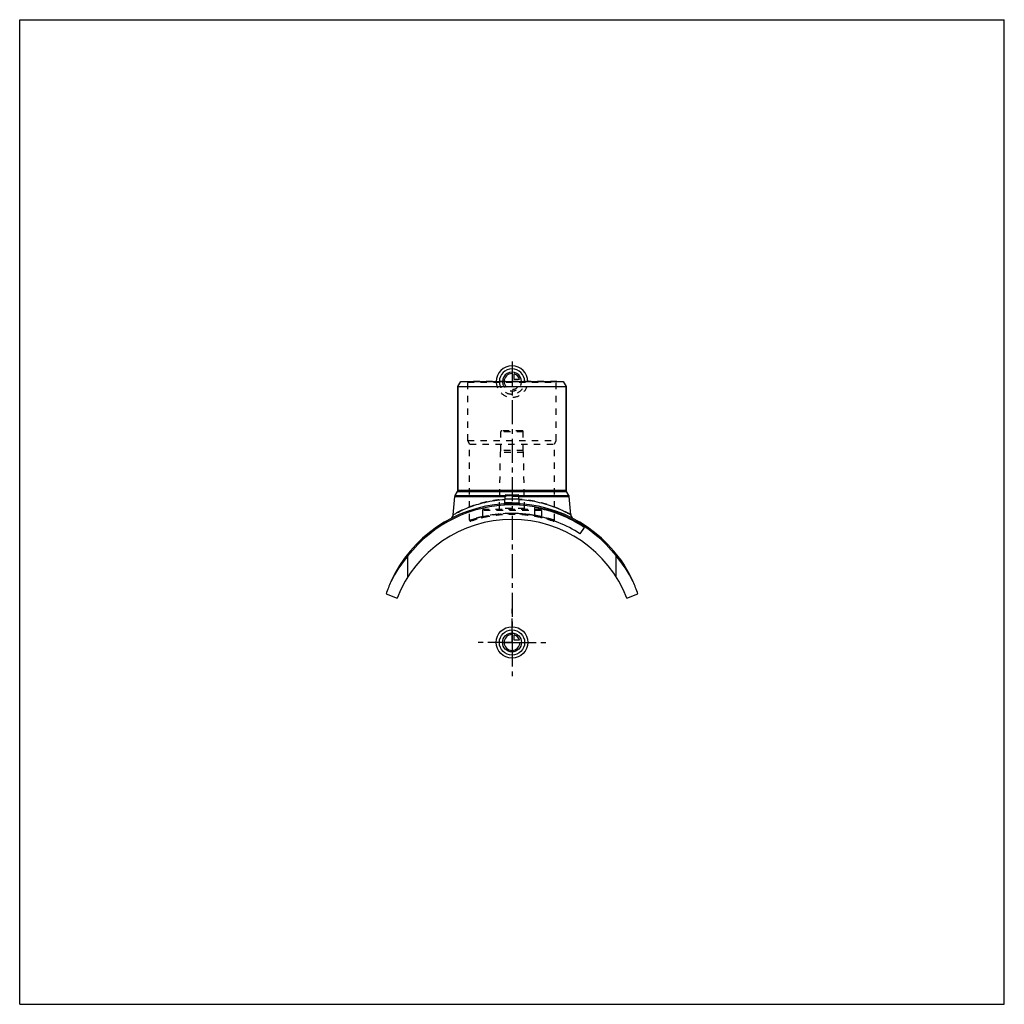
# Model space of a CAD drawing. Header units: millimetres. Extents: x 0 to 1000, y 0 to 1000.
import ezdxf

# ---------------------------------------------------------------- set-up
doc = ezdxf.new("R2010")
doc.units = ezdxf.units.MM
doc.header["$LTSCALE"] = 65.185185
doc.linetypes.add('CENTER', pattern=[0.6, 0.375, -0.075, 0.075, -0.075])
doc.linetypes.add('HIDDEN', pattern=[0.2, 0.1, -0.1])
doc.layers.get('0').update_dxf_attribs({"linetype": 'CONTINUOUS'})
for name, color, linetype in [('ACHSEN_S', 7, 'CONTINUOUS'), ('FASEN', 7, 'CONTINUOUS'), ('KOERPER', 7, 'CONTINUOUS'), ('KONST.EL_MIT_GEO', 7, 'CONTINUOUS'), ('KONSTR_EL', 7, 'CONTINUOUS'), ('KURVEN', 7, 'CONTINUOUS')]:
    doc.layers.add(name, color=color, linetype=linetype)

msp = doc.modelspace()

# ---------------------------------------------------------------- linework, layer by layer
at = {"color": 7, "linetype": 'Continuous'}
for p, q in [((0, 0), (0, 1000)), ((0, 1000), (1000, 1000)), ((1000, 0), (1000, 1000)), ((0, 0), (1000, 0))]:
    msp.add_line(p, q, dxfattribs=at)
at = {"layer": 'ACHSEN_S', "color": 2, "linetype": 'CENTER'}
msp.add_line((500, 652.7), (500, 347.3), dxfattribs=at)
at = {"layer": 'FASEN', "color": 7, "linetype": 'Continuous'}
for p, q in [((445, 627.5), (447.9, 632.5)), ((447.9, 632.5), (552.1, 632.5)), ((552.1, 632.5), (555, 627.5)), ((445, 627.5), (555, 627.5))]:
    msp.add_line(p, q, dxfattribs=at)
at = {"layer": 'KOERPER', "color": 7, "linetype": 'Continuous'}
for p, q in [((445, 522.2), (445, 627.5)), ((555, 522.2), (555, 627.5)), ((573.4, 484.4), (569, 477.7))]:
    msp.add_line(p, q, dxfattribs=at)
at = {"layer": 'KOERPER', "color": 8, "linetype": 'HIDDEN'}
for p, q in [((488.6, 562.5), (488.6, 581.5)), ((511.4, 562.5), (511.4, 581.5)), ((487.3, 503.5), (488.3, 560.5)), ((488.3, 560.5), (488.6, 562.5)), ((511.7, 560.5), (488.3, 560.5)), ((511.4, 562.5), (488.6, 562.5)), ((511.7, 560.5), (511.4, 562.5)), ((512.7, 503.5), (511.7, 560.5)), ((470, 501.5), (470, 494.8)), ((530, 501.5), (530, 494.8))]:
    msp.add_line(p, q, dxfattribs=at)
at = {"layer": 'KOERPER', "color": 2, "linetype": 'CENTER'}
for q in [(500, 403.8), (463.8, 367.5), (536.2, 367.5), (500, 331.2)]:
    msp.add_line((500, 367.5), q, dxfattribs=at)
at = {"layer": 'KONST.EL_MIT_GEO', "color": 8, "linetype": 'HIDDEN'}
for p, q in [((455, 632), (454.5, 632.5)), ((545.5, 632.5), (454.5, 632.5)), ((455, 572.5), (455, 632)), ((455, 632), (545, 632)), ((545, 632), (545.5, 632.5)), ((545, 572.5), (545, 632)), ((511.4, 581.5), (488.6, 581.5)), ((510.3, 582.5), (489.6, 582.5)), ((457, 569), (455, 572.5)), ((455, 572.5), (545, 572.5)), ((543, 569), (545, 572.5)), ((457, 491.6), (457, 569)), ((457, 569), (543, 569)), ((543, 491.6), (543, 569)), ((507.1, 515.8), (492.9, 515.8)), ((507, 516.8), (493, 516.8)), ((530, 501.5), (470, 501.5)), ((529, 502.5), (471, 502.5)), ((512.7, 503.5), (487.3, 503.5)), ((491.8, 508.3), (491.8, 508.3)), ((523.1, 496.5), (523.1, 496.5)), ((523.1, 496.3), (523.1, 496.3)), ((609.9, 452), (610.1, 452.1)), ((610.1, 452.1), (609.9, 451.9)), ((609.9, 451.9), (610.2, 452)), ((610.2, 451.5), (610.4, 451.7)), ((610.3, 451.3), (610.6, 451.4)), ((610.5, 451.1), (610.7, 451.3)), ((610.5, 451.1), (610.7, 451.2)), ((610.6, 450.9), (610.8, 451.1)), ((610.7, 450.7), (611, 450.9)), ((610.7, 450.7), (611, 450.9)), ((610.9, 450.5), (611.1, 450.7)), ((610.9, 450.4), (611.2, 450.6)), ((611.5, 449.6), (611.7, 449.8)), ((611.5, 449.6), (611.8, 449.7)), ((611.6, 449.5), (611.8, 449.7)), ((611.8, 449.2), (612, 449.4)), ((612, 448.8), (612.3, 449)), ((612.1, 448.7), (612.4, 448.8)), ((612.2, 448.6), (612.4, 448.8)), ((612.5, 448.1), (612.8, 448.2)), ((612.6, 447.9), (612.9, 448.1)), ((612.7, 447.9), (612.9, 448.1)), ((613.4, 446.7), (613.7, 446.9)), ((613.7, 446.3), (614, 446.4)), ((613.7, 446.2), (614, 446.4)), ((613.7, 446.2), (614, 446.4)), ((613.9, 446), (614.1, 446.2)), ((614, 445.9), (614.2, 446)), ((614.2, 445.5), (614.4, 445.7)), ((614.2, 445.5), (614.4, 445.7)), ((614.2, 445.4), (614.5, 445.6))]:
    msp.add_line(p, q, dxfattribs=at)
at = {"layer": 'KONST.EL_MIT_GEO', "color": 7, "linetype": 'Continuous'}
for p, q in [((445, 627.5), (445, 522.2)), ((555, 627.5), (555, 522.2)), ((442.3, 516.8), (444.7, 520.9)), ((444.7, 520.9), (555.3, 520.9)), ((445, 522.2), (555, 522.2)), ((557.7, 516.8), (555.3, 520.9)), ((440.3, 497.2), (442, 515.8)), ((442, 515.8), (492.9, 515.8)), ((442.3, 516.8), (493, 516.8)), ((492.6, 509.2), (493, 516.6)), ((493, 516.6), (507, 516.6)), ((493.9, 517.5), (506.1, 517.5)), ((507, 516.8), (557.7, 516.8)), ((507.4, 509.2), (507, 516.6)), ((507.1, 515.8), (558, 515.8)), ((559.7, 497.2), (558, 515.8)), ((523.1, 496.3), (523.1, 504.5)), ((609.8, 452.5), (609.6, 452.3)), ((609.7, 452.1), (610, 452.3)), ((614, 445.8), (614.2, 446)), ((614.5, 445), (614.7, 445.2))]:
    msp.add_line(p, q, dxfattribs=at)
for points in [[(491.9, 508.3), (491.8, 508.3), (491.7, 508.3)], [(492.6, 509.2), (492.6, 509.1), (492.5, 509.1), (492.5, 509), (492.5, 508.9), (492.5, 508.8), (492.4, 508.8), (492.4, 508.7), (492.4, 508.6), (492.3, 508.6), (492.3, 508.5), (492.2, 508.5), (492.1, 508.4), (492.1, 508.4), (492, 508.3), (491.9, 508.3), (491.9, 508.3)], [(508.1, 508.3), (508.1, 508.3), (508, 508.3), (507.9, 508.4), (507.9, 508.4), (507.8, 508.5), (507.7, 508.5), (507.7, 508.6), (507.6, 508.6), (507.6, 508.7), (507.6, 508.8), (507.5, 508.8), (507.5, 508.9), (507.5, 509), (507.5, 509.1), (507.4, 509.1), (507.4, 509.2)], [(508.3, 508.3), (508.2, 508.3), (508.1, 508.3)]]:
    msp.add_lwpolyline(points, dxfattribs=at)
at = {"layer": 'KONST.EL_MIT_GEO', "color": 8, "linetype": 'HIDDEN'}
msp.add_lwpolyline([(530.8, 493.8), (530.7, 493.8), (530.6, 493.9), (530.6, 493.9), (530.5, 493.9), (530.4, 494), (530.4, 494), (530.3, 494), (530.3, 494.1), (530.2, 494.1), (530.2, 494.2), (530.1, 494.3), (530.1, 494.3), (530.1, 494.4), (530.1, 494.5), (530, 494.5), (530, 494.6), (530, 494.7), (530, 494.7), (530, 494.8)], dxfattribs=at)
for centre, radius, start, end in [((489.6, 581.5), 1, 90, 180), ((510.3, 581.5), 1, 0, 90), ((500, 394.2), 118.9, 90.0003, 93.4948), ((500, 394.2), 118.9, 86.5059, 89.9991), ((471, 501.5), 1, 90, 180), ((486.3, 503.5), 1, 270, 359), ((500, 373.5), 135, 86.4444, 93.5556), ((491.6, 509.2), 1, 279.2462, 282.8233), ((513.7, 503.5), 1, 181, 270), ((529, 501.5), 1, 0, 90), ((458, 491.6), 1, 180, 288.6998), ((500, 367.5), 130, 71.3001, 108.6999), ((469, 494.8), 1, 283.6884, 360), ((500, 361.3), 137.2, 80.3115, 102.6272), ((500, 375.7), 122.8, 79.1669, 89.9988), ((500.1, 361.6), 136.9, 77.3653, 80.2961), ((542, 491.6), 1, 251.3002, 360)]:
    msp.add_arc(centre, radius, start, end, dxfattribs=at)
at = {"layer": 'KONST.EL_MIT_GEO', "color": 7, "linetype": 'Continuous'}
for centre, radius, start, end in [((442.5, 522.2), 2.5, 330, 360), ((557.5, 522.2), 2.5, 180, 210), ((444.4, 515.5), 2.5, 150, 175), ((493.9, 516.5), 1, 90, 177), ((506.1, 516.5), 1, 3, 90), ((555.6, 515.5), 2.5, 5, 30), ((500, 373.5), 135, 93.5556, 155.6416), ((491.6, 509.2), 0.999, 273.5637, 356.9874), ((508.4, 509.2), 0.999, 183.0125, 266.4362), ((500, 373.5), 135, 24.3584, 86.4444), ((500, 373.5), 133, 56.5, 80), ((435.4, 497.7), 5, 297.576, 355), ((500, 373.5), 125, 56.5, 79.3528), ((564.6, 497.7), 5, 185, 242.424), ((500, 373.5), 135.3, 32, 35.7374)]:
    msp.add_arc(centre, radius, start, end, dxfattribs=at)
at = {"layer": 'KONST.EL_MIT_GEO', "color": 8, "linetype": 'HIDDEN'}
for points, knots in [([(500, 513.1), (496.1, 513.1), (488.4, 512.7), (477.4, 511.1), (468.7, 509), (462.4, 507), (458.1, 505.5), (454.3, 504), (450.8, 502.5), (447.8, 501.1), (445.6, 500), (444, 499.2), (443.1, 498.7), (442.3, 498.3), (441.6, 497.9), (441.1, 497.7), (440.8, 497.5), (440.7, 497.4), (440.5, 497.3), (440.4, 497.3), (440.4, 497.3), (440.3, 497.2), (440.3, 497.2)], [0, 0, 0, 0, 0.1876, 0.36842, 0.53653, 0.61424, 0.68691, 0.75393, 0.8146, 0.86818, 0.91383, 0.9334, 0.95065, 0.96547, 0.97776, 0.98743, 0.99125, 0.99439, 0.99684, 0.99859, 0.99965, 1, 1, 1, 1]), ([(559.7, 497.2), (559.3, 497.5), (557.7, 498.3), (554.3, 500.1), (548.8, 502.7), (538.3, 507), (525.7, 510.6), (511.6, 512.7), (503.9, 513.1), (500, 513.1)], [0, 0, 0, 0, 0.02224, 0.0862, 0.18545, 0.31316, 0.63146, 0.81234, 1, 1, 1, 1]), ([(500, 507.8), (499.5, 507.8), (498.4, 507.8), (496.8, 507.8), (495.4, 507.8), (494.2, 507.8), (493.1, 507.9), (492.4, 508), (491.9, 508.1), (491.7, 508.2), (491.6, 508.2), (491.6, 508.2)], [0, 0, 0, 0, 0.19343, 0.37936, 0.55059, 0.7006, 0.8238, 0.91581, 0.97389, 0.9903, 1, 1, 1, 1]), ([(500, 509.4), (499.5, 509.4), (498.6, 509.4), (497.2, 509.4), (495.9, 509.4), (495, 509.3), (494.3, 509.3), (493.8, 509.3), (493.5, 509.2), (493.2, 509.2), (492.9, 509.2), (492.8, 509.2), (492.7, 509.2), (492.7, 509.2), (492.6, 509.2), (492.6, 509.2), (492.6, 509.2), (492.6, 509.2)], [0, 0, 0, 0, 0.19482, 0.38219, 0.55495, 0.70649, 0.77245, 0.83099, 0.88155, 0.92362, 0.95678, 0.96992, 0.98071, 0.98914, 0.99517, 0.99879, 1, 1, 1, 1]), ([(492.6, 509.2), (492.6, 509.2), (492.6, 509.2), (492.6, 509.2), (492.7, 509.2), (492.7, 509.2), (492.8, 509.2), (492.9, 509.2), (493.2, 509.2), (493.5, 509.2), (493.8, 509.3), (494.3, 509.3), (494.8, 509.3), (495.3, 509.3), (496.1, 509.4), (497.2, 509.4), (498.6, 509.4), (499.5, 509.4), (500, 509.4)], [0, 0, 0, 0, 0.00121, 0.00483, 0.01086, 0.01929, 0.03008, 0.04322, 0.07638, 0.11845, 0.16901, 0.22755, 0.29351, 0.36624, 0.44505, 0.61781, 0.80518, 1, 1, 1, 1]), ([(500, 508.7), (499.5, 508.7), (498.6, 508.7), (497.2, 508.7), (495.9, 508.7), (494.8, 508.8), (494, 508.8), (493.5, 508.9), (493.1, 508.9), (492.9, 509), (492.7, 509), (492.6, 509.1), (492.6, 509.2), (492.6, 509.2)], [0, 0, 0, 0, 0.193, 0.3786, 0.54968, 0.6997, 0.82295, 0.87308, 0.91496, 0.94831, 0.97306, 0.9896, 1, 1, 1, 1]), ([(500, 509.4), (500.5, 509.4), (501.4, 509.4), (502.8, 509.4), (504.1, 509.4), (505, 509.3), (505.7, 509.3), (506.2, 509.3), (506.5, 509.2), (506.8, 509.2), (507.1, 509.2), (507.2, 509.2), (507.3, 509.2), (507.3, 509.2), (507.4, 509.2), (507.4, 509.2), (507.4, 509.2), (507.4, 509.2)], [0, 0, 0, 0, 0.19482, 0.38219, 0.55495, 0.70649, 0.77245, 0.83099, 0.88155, 0.92362, 0.95678, 0.96992, 0.98071, 0.98914, 0.99517, 0.99879, 1, 1, 1, 1]), ([(457, 491.6), (457, 491.6), (457, 491.6), (457, 491.6), (457.1, 491.6), (457.1, 491.6), (457.2, 491.7), (457.3, 491.7), (457.5, 491.8), (457.9, 491.9), (458.3, 492), (458.9, 492.2), (459.6, 492.4), (460.3, 492.6), (461.2, 492.9), (462.5, 493.3), (464.4, 493.8), (466.9, 494.5), (469.7, 495.1), (472.8, 495.8), (476.1, 496.4), (479.7, 497), (484.9, 497.7), (491.7, 498.3), (500, 498.6), (508.3, 498.3), (515.1, 497.7), (520.3, 497), (523.9, 496.4), (527.2, 495.8), (530.3, 495.1), (533.1, 494.5), (535.6, 493.8), (537.5, 493.3), (538.8, 492.9), (539.7, 492.6), (540.4, 492.4), (541.1, 492.2), (541.7, 492), (542.1, 491.9), (542.5, 491.8), (542.7, 491.7), (542.8, 491.7), (542.9, 491.6), (542.9, 491.6), (543, 491.6), (543, 491.6), (543, 491.6), (543, 491.6)], [0, 0, 0, 0, 0.00016, 0.00036, 0.00063, 0.00142, 0.00252, 0.00394, 0.00567, 0.01005, 0.01566, 0.02246, 0.03044, 0.03956, 0.04979, 0.0611, 0.0868, 0.11636, 0.14947, 0.1858, 0.22501, 0.26677, 0.3107, 0.4035, 0.5, 0.5965, 0.6893, 0.73323, 0.77499, 0.8142, 0.85053, 0.88364, 0.9132, 0.9389, 0.95021, 0.96044, 0.96956, 0.97754, 0.98434, 0.98995, 0.99433, 0.99606, 0.99748, 0.99858, 0.99937, 0.99964, 0.99984, 1, 1, 1, 1]), ([(470, 495.2), (469, 495), (467.2, 494.5), (464.6, 493.9), (462.7, 493.3), (461.3, 492.9), (460.4, 492.7), (459.7, 492.4), (459, 492.2), (458.4, 492), (458, 491.9), (457.7, 491.8), (457.5, 491.7), (457.3, 491.7), (457.2, 491.7), (457.1, 491.6), (457.1, 491.6), (457, 491.6), (457, 491.6), (457, 491.6), (457, 491.6)], [0, 0, 0, 0, 0.22113, 0.41874, 0.59069, 0.66639, 0.73489, 0.79598, 0.84943, 0.89503, 0.9326, 0.94833, 0.96199, 0.97358, 0.98308, 0.99047, 0.99576, 0.99762, 0.99894, 1, 1, 1, 1]), ([(500, 498.5), (496.2, 498.5), (490.6, 498.2), (483.5, 497.4), (479.6, 496.8), (476.9, 496.3), (475.1, 496), (473.6, 495.6), (472.5, 495.4), (471.8, 495.2), (471.3, 495.1), (470.9, 495), (470.6, 494.9), (470.4, 494.9), (470.2, 494.8), (470.1, 494.8), (470, 494.8), (470, 494.8), (470, 494.8), (470, 494.8)], [0, 0, 0, 0, 0.38018, 0.55217, 0.70346, 0.76957, 0.82844, 0.87947, 0.9221, 0.94011, 0.95584, 0.96924, 0.98026, 0.98887, 0.99505, 0.99721, 0.99876, 0.99969, 1, 1, 1, 1]), ([(470, 494.8), (470, 494.8), (470.2, 494.8), (470.7, 494.9), (471.4, 495.1), (472.4, 495.4), (473.6, 495.6), (475.8, 496.1), (479, 496.7), (483.5, 497.4), (490.6, 498.2), (496.2, 498.5), (500, 498.5)], [0, 0, 0, 0, 0.00495, 0.01974, 0.04416, 0.0779, 0.12053, 0.17156, 0.29653, 0.44782, 0.61982, 1, 1, 1, 1]), ([(530, 494.8), (530, 494.8), (529.8, 494.8), (529.3, 494.9), (528.6, 495.1), (527.6, 495.4), (526.4, 495.6), (524.2, 496.1), (521, 496.7), (516.5, 497.4), (509.4, 498.2), (503.8, 498.5), (500, 498.5)], [0, 0, 0, 0, 0.00495, 0.01974, 0.04416, 0.0779, 0.12053, 0.17156, 0.29653, 0.44782, 0.61982, 1, 1, 1, 1]), ([(523.1, 496.3), (523.6, 496.2), (524.6, 496), (526, 495.7), (527.2, 495.5), (528.1, 495.2), (528.8, 495.1), (529.3, 495), (529.5, 494.9), (529.7, 494.8), (529.9, 494.8), (529.9, 494.8), (530, 494.8), (530, 494.8), (530, 494.8)], [0, 0, 0, 0, 0.22523, 0.42473, 0.59681, 0.73996, 0.85283, 0.89755, 0.9343, 0.96299, 0.98353, 0.99073, 0.99588, 1, 1, 1, 1]), ([(543, 491.6), (543, 491.6), (543, 491.6), (543, 491.6), (542.9, 491.6), (542.9, 491.6), (542.8, 491.7), (542.7, 491.7), (542.5, 491.7), (542.3, 491.8), (542, 491.9), (541.6, 492), (541, 492.2), (540.3, 492.4), (539.6, 492.7), (538.7, 492.9), (537.3, 493.3), (535.4, 493.9), (532.8, 494.5), (531, 495), (530, 495.2)], [0, 0, 0, 0, 0.00106, 0.00238, 0.00424, 0.00953, 0.01692, 0.02642, 0.03801, 0.05167, 0.0674, 0.10497, 0.15057, 0.20402, 0.26511, 0.33361, 0.40931, 0.58126, 0.77887, 1, 1, 1, 1])]:
    msp.add_open_spline(points, degree=3, knots=knots, dxfattribs=at)
at = {"layer": 'KONST.EL_MIT_GEO', "color": 7, "linetype": 'Continuous'}
for points, knots in [([(440.3, 497.2), (440.7, 497.4), (442, 498.2), (445, 499.7), (449.7, 502), (458.8, 506), (473.2, 510.5), (485.9, 512.4), (492.8, 512.8)], [0, 0, 0, 0, 0.02148, 0.08359, 0.18077, 0.30682, 0.62456, 1, 1, 1, 1]), ([(507.2, 512.8), (510.8, 512.6), (517.7, 511.9), (527.5, 510), (535.1, 507.9), (540.6, 506), (544.3, 504.6), (547.7, 503.2), (550.7, 501.8), (553.3, 500.6), (555.2, 499.6), (556.5, 499), (557.3, 498.5), (558, 498.2), (558.6, 497.8), (559, 497.6), (559.3, 497.4), (559.5, 497.3), (559.6, 497.3), (559.6, 497.3), (559.7, 497.2), (559.7, 497.2)], [0, 0, 0, 0, 0.19266, 0.37557, 0.54389, 0.62125, 0.69334, 0.75958, 0.81933, 0.87188, 0.91646, 0.93551, 0.95227, 0.96664, 0.97853, 0.98787, 0.99459, 0.99696, 0.99865, 0.99966, 1, 1, 1, 1]), ([(491.6, 508.2), (491.6, 508.2), (491.6, 508.2), (491.7, 508.2), (491.7, 508.1)], [0, 0, 0, 0, 0.19921, 1, 1, 1, 1]), ([(491.7, 508.1), (491.7, 508.1), (491.9, 508.1), (492.2, 508), (492.7, 507.9), (493.5, 507.9), (494.5, 507.8), (495.7, 507.8), (497.6, 507.8), (499, 507.8), (500, 507.8)], [0, 0, 0, 0, 0.01749, 0.04222, 0.11358, 0.2129, 0.33739, 0.48324, 0.64585, 1, 1, 1, 1]), ([(492.6, 509.2), (492.6, 509.2), (492.6, 509.1), (492.7, 509), (492.9, 509), (493.1, 508.9), (493.5, 508.9), (494, 508.8), (494.8, 508.8), (495.9, 508.7), (497.2, 508.7), (498.6, 508.7), (499.5, 508.7), (500, 508.7)], [0, 0, 0, 0, 0.0104, 0.02694, 0.05169, 0.08504, 0.12692, 0.17705, 0.3003, 0.45032, 0.6214, 0.807, 1, 1, 1, 1]), ([(500, 508.7), (500.5, 508.7), (501.4, 508.7), (502.8, 508.7), (504.1, 508.7), (505.2, 508.8), (506, 508.8), (506.5, 508.9), (506.9, 508.9), (507.1, 509), (507.3, 509), (507.4, 509.1), (507.4, 509.2), (507.4, 509.2)], [0, 0, 0, 0, 0.193, 0.3786, 0.54968, 0.6997, 0.82295, 0.87308, 0.91496, 0.94831, 0.97306, 0.9896, 1, 1, 1, 1]), ([(500, 507.8), (500.5, 507.8), (501.6, 507.8), (503.1, 507.8), (504.5, 507.8), (505.8, 507.8), (506.8, 507.9), (507.5, 508), (507.9, 508), (508.1, 508.1), (508.3, 508.1), (508.4, 508.2), (508.4, 508.2)], [0, 0, 0, 0, 0.19075, 0.37432, 0.54386, 0.6931, 0.81664, 0.91022, 0.94484, 0.97109, 0.98913, 1, 1, 1, 1])]:
    msp.add_open_spline(points, degree=3, knots=knots, dxfattribs=at)
at = {"layer": 'KONST.EL_MIT_GEO', "color": 8, "linetype": 'HIDDEN'}
msp.add_open_spline([(508.4, 508.2), (508.4, 508.2), (508.4, 508.2), (508.4, 508.2)], degree=3, dxfattribs=at)
at = {"layer": 'KONST.EL_MIT_GEO', "color": 7, "linetype": 'Continuous'}
msp.add_open_spline([(508.4, 508.2), (508.4, 508.2), (508.4, 508.2), (508.4, 508.2)], degree=3, dxfattribs=at)
at = {"layer": 'KONSTR_EL', "color": 7, "linetype": 'Continuous'}
for p, q in [((394.3, 434.3), (394.3, 455.4)), ((605.7, 434.3), (605.7, 455.4)), ((372.1, 416.8), (383.4, 412.5)), ((616.6, 412.5), (627.9, 416.8))]:
    msp.add_line(p, q, dxfattribs=at)
for centre, radius, start, end in [((500, 373.5), 133.7, 37.7794, 142.2206), ((500, 367.5), 125, 21.1035, 158.8965), ((495.2, 370), 132.2, 139.7275, 153.3805), ((504.8, 370), 132.2, 26.6195, 40.2725), ((500, 373.5), 135, 155.6416, 161.2729), ((500, 373.5), 135, 18.7271, 24.3584)]:
    msp.add_arc(centre, radius, start, end, dxfattribs=at)
at = {"layer": 'KURVEN', "color": 40, "linetype": 'Continuous'}
for p, q in [((500, 642.1), (500, 632.5)), ((502.2, 634.7), (502.2, 640.2)), ((507.7, 634.7), (502.2, 634.7)), ((500, 377.1), (500, 367.5)), ((502.2, 369.7), (502.2, 375.2)), ((490.4, 367.5), (508, 367.5)), ((507.7, 369.7), (502.2, 369.7))]:
    msp.add_line(p, q, dxfattribs=at)
at = {"layer": 'KURVEN', "color": 8, "linetype": 'HIDDEN'}
msp.add_line((490.4, 632.5), (508, 632.5), dxfattribs=at)
at = {"layer": 'KURVEN', "color": 40, "linetype": 'Continuous'}
for radius in [16, 12.8, 9.6]:
    msp.add_circle((500, 367.5), radius, dxfattribs=at)
for centre, radius, start, end in [((500, 632.5), 16, 0, 180), ((500, 632.5), 12.8, 0, 180), ((500, 632.5), 9.6, 0, 180.0001), ((500, 632.5), 8, 90, 180.0001), ((500, 632.5), 8, 15.962, 74.038), ((500, 367.5), 8, 90, 360), ((500, 367.5), 8, 15.962, 74.038)]:
    msp.add_arc(centre, radius, start, end, dxfattribs=at)
at = {"layer": 'KURVEN', "color": 8, "linetype": 'HIDDEN'}
for radius, start in [(16, 180), (12.8, 180), (9.6, 180.0001), (8, 180.0001)]:
    msp.add_arc((500, 632.5), radius, start, 360, dxfattribs=at)

doc.saveas('drawing.dxf')
